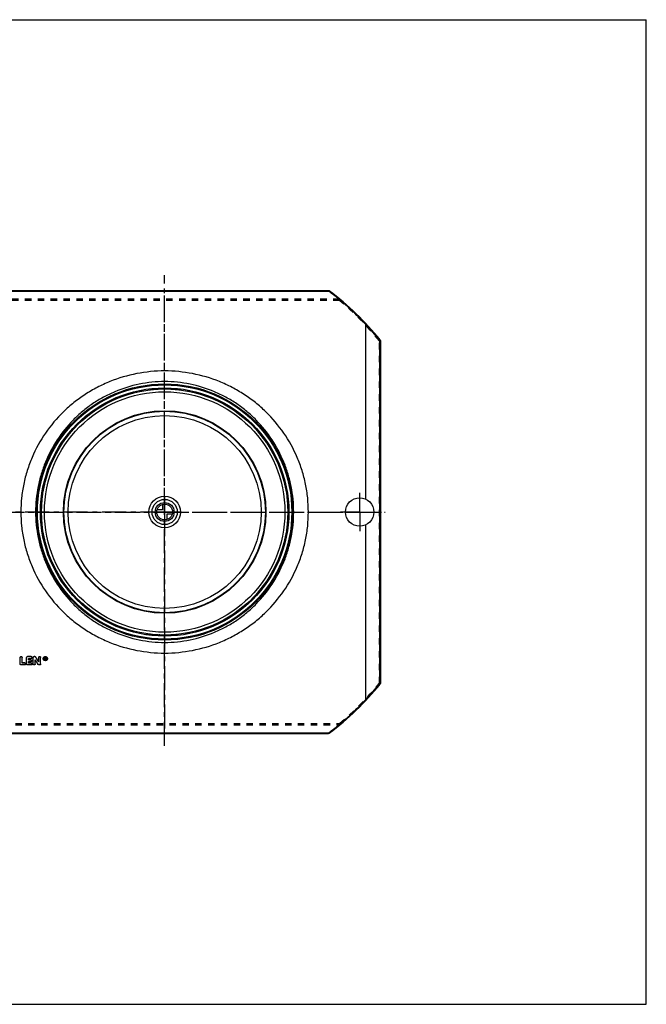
# Model space of a CAD drawing. Header units: millimetres. Extents: x 0 to 1000, y 0 to 1000.
# Tile 2 of 2: x 364 to 1000, y 0 to 1000. Entities that reach past the tile are written whole.
import ezdxf

# ---------------------------------------------------------------- set-up
doc = ezdxf.new("R2010")
doc.units = ezdxf.units.MM
doc.header["$LTSCALE"] = 65.185185
doc.linetypes.add('CENTER', pattern=[0.6, 0.375, -0.075, 0.075, -0.075])
doc.linetypes.add('HIDDEN', pattern=[0.2, 0.1, -0.1])
doc.layers.get('0').update_dxf_attribs({"linetype": 'CONTINUOUS'})
for name, color, linetype in [('ACHSEN_S', 7, 'CONTINUOUS'), ('FASEN', 7, 'CONTINUOUS'), ('KOERPER', 7, 'CONTINUOUS'), ('KONST.EL_MIT_GEO', 7, 'CONTINUOUS'), ('KURVEN', 7, 'CONTINUOUS'), ('RUNDUNG', 7, 'CONTINUOUS'), ('SCHNITT', 7, 'CONTINUOUS')]:
    doc.layers.add(name, color=color, linetype=linetype)

msp = doc.modelspace()

# ---------------------------------------------------------------- linework, layer by layer
at = {"color": 7, "linetype": 'Continuous'}
for p, q in [((0, 1000), (1000, 1000)), ((1000, 0), (1000, 1000)), ((0, 0), (1000, 0))]:
    msp.add_line(p, q, dxfattribs=at)
at = {"layer": 'ACHSEN_S', "color": 40, "linetype": 'CENTER'}
for p, q in [((511, 262.6), (511, 740.4)), ((265, 500), (735, 500))]:
    msp.add_line(p, q, dxfattribs=at)
at = {"layer": 'FASEN', "color": 7, "linetype": 'Continuous'}
for radius in [125, 122.1]:
    msp.add_circle((511, 500), radius, dxfattribs=at)
at = {"layer": 'KOERPER', "color": 40, "linetype": 'CENTER'}
msp.add_line((266, 500), (735, 500), dxfattribs=at)
at = {"layer": 'KONST.EL_MIT_GEO', "color": 40, "linetype": 'CENTER'}
for q in [(511, 724), (287, 500), (735, 500), (511, 276)]:
    msp.add_line((511, 500), q, dxfattribs=at)
at = {"layer": 'KONST.EL_MIT_GEO', "color": 8, "linetype": 'HIDDEN'}
for p, q in [((364.3, 352.2), (364.3, 352.2)), ((366.3, 352.2), (366.3, 352.2)), ((370.9, 352.2), (370.9, 352.2)), ((375.6, 351.3), (372.9, 351.3)), ((372.9, 351.3), (372.9, 351.2)), ((375.6, 351.3), (375.6, 351.2)), ((376.6, 352.2), (376.6, 352.2)), ((377.5, 352.2), (377.5, 352.2)), ((383.1, 352.2), (383.1, 352.2)), ((385.1, 352.2), (385.1, 352.2)), ((387.7, 351.1), (387.7, 351)), ((388.2, 351.1), (388.2, 351)), ((389.7, 350), (389.4, 350)), ((389.8, 351.9), (389.7, 351.9)), ((389.7, 351.9), (389.7, 351.8)), ((389.8, 351), (389.7, 351)), ((389.7, 351), (389.7, 350.9)), ((389.8, 351.9), (389.8, 351.8)), ((389.8, 351), (389.8, 350.9)), ((390, 351.7), (390, 351.6)), ((390.3, 350), (390, 350)), ((390, 350), (390, 349.9)), ((390.1, 351.1), (390.1, 351)), ((390.3, 351.7), (390.3, 351.6)), ((391.5, 351.1), (391.5, 351)), ((392, 351.1), (392, 351)), ((369, 344.8), (365.3, 344.8)), ((365.3, 344.8), (365.3, 344.7)), ((369, 344.8), (369, 344.7)), ((369.9, 345.6), (369.9, 345.7)), ((375.6, 344.8), (371.9, 344.8)), ((371.9, 344.8), (371.9, 344.7)), ((375.2, 348.1), (372.9, 348.1)), ((372.9, 348.1), (372.9, 348)), ((375.2, 348.1), (375.2, 348)), ((375.6, 344.8), (375.6, 344.7)), ((376.2, 348.9), (376.2, 349)), ((376.6, 345.6), (376.6, 345.7)), ((379.5, 349.9), (379.5, 349.9)), ((382.6, 345.2), (382.6, 345.1)), ((384.1, 344.8), (383.5, 344.8)), ((383.5, 344.8), (383.5, 344.7)), ((384.1, 344.8), (384.1, 344.7))]:
    msp.add_line(p, q, dxfattribs=at)
at = {"layer": 'KONST.EL_MIT_GEO', "color": 7, "linetype": 'Continuous'}
for p, q in [((364.3, 345.6), (364.3, 352.2)), ((366.3, 346.6), (366.3, 352.2)), ((370.9, 345.6), (370.9, 352.2)), ((371.9, 353.2), (371.9, 353.1)), ((375.6, 353.2), (371.9, 353.2)), ((375.6, 353.1), (371.9, 353.1)), ((375.6, 351.2), (372.9, 351.2)), ((372.9, 349.9), (372.9, 351.2)), ((375.6, 353.2), (375.6, 353.1)), ((377.5, 345.6), (377.5, 352.2)), ((379.2, 353.2), (378.5, 353.2)), ((378.5, 353.2), (378.5, 353.1)), ((379.2, 353.1), (378.5, 353.1)), ((379.2, 353.2), (379.2, 353.1)), ((380, 352.7), (380, 352.7)), ((383.1, 347.9), (383.1, 352.2)), ((385.1, 345.6), (385.1, 352.2)), ((389.8, 352.2), (389.4, 352.2)), ((389.8, 352.2), (389.4, 352.2)), ((389.4, 349.9), (389.4, 352.2)), ((389.8, 351.8), (389.7, 351.8)), ((389.7, 351.2), (389.7, 351.8)), ((389.8, 351.3), (389.7, 351.3)), ((389.8, 351.2), (389.7, 351.2)), ((389.8, 350.9), (389.7, 350.9)), ((389.7, 349.9), (389.7, 350.9)), ((389.8, 352.2), (389.8, 352.2)), ((389.8, 351.3), (389.8, 351.2)), ((390, 351.4), (390, 351.6)), ((390.3, 351.4), (390.3, 351.6)), ((390.3, 350), (390.3, 349.9)), ((369, 344.7), (365.3, 344.7)), ((369, 346.7), (366.3, 346.7)), ((369, 346.6), (366.3, 346.6)), ((369, 346.7), (369, 346.6)), ((375.6, 344.7), (371.9, 344.7)), ((375.2, 349.9), (372.9, 349.9)), ((375.2, 349.9), (372.9, 349.9)), ((375.2, 348), (372.9, 348)), ((372.9, 346.6), (372.9, 348)), ((375.6, 346.7), (372.9, 346.7)), ((375.6, 346.6), (372.9, 346.6)), ((375.2, 349.9), (375.2, 349.9)), ((375.6, 346.7), (375.6, 346.6)), ((379.5, 345.6), (379.5, 349.9)), ((384.1, 344.7), (383.5, 344.7)), ((389.7, 349.9), (389.4, 349.9)), ((390.3, 349.9), (390, 349.9))]:
    msp.add_line(p, q, dxfattribs=at)
for radius in [102.8, 102.3, 98]:
    msp.add_circle((511, 500), radius, dxfattribs=at)
at = {"layer": 'KONST.EL_MIT_GEO', "color": 8, "linetype": 'HIDDEN'}
for centre, radius, start, end in [((389.7, 351.1), 2, 176.5287, 180.0097), ((389.7, 351.1), 1.55, 179.9977, 181.5356), ((389.7, 351.1), 1.51, 181.5357, 191.1616), ((389.8, 351.5), 0.228, 353.7918, 0.0119), ((390, 351.1), 1.55, 358.468, 0.0023), ((390, 351.1), 1.51, 348.8261, 358.4705), ((390, 351.1), 2, 359.9905, 3.4704)]:
    msp.add_arc(centre, radius, start, end, dxfattribs=at)
at = {"layer": 'KONST.EL_MIT_GEO', "color": 7, "linetype": 'Continuous'}
for centre, radius, start, end in [((389.8, 351.5), 0.26, 269.9801, 275.7634), ((389.8, 351.4), 0.256, 270.0132, 275.8267)]:
    msp.add_arc(centre, radius, start, end, dxfattribs=at)
at = {"layer": 'KONST.EL_MIT_GEO', "color": 8, "linetype": 'HIDDEN'}
for centre, start_param, end_param in [((390, 500), -4.43581, -4.43396), ((390.3, 500), -4.43602, -4.43586)]:
    msp.add_ellipse(centre, major_axis=(-111.3, 522), ratio=0.06093, start_param=start_param, end_param=end_param, dxfattribs=at)
at = {"layer": 'KONST.EL_MIT_GEO', "color": 7, "linetype": 'Continuous'}
for centre, major_axis, start_param in [((390, 500), (-111.3, 522.3), -4.43581), ((390.3, 500), (-111.3, 522), -4.43586), ((390.3, 500), (-111.3, 522.3), -4.43602)]:
    msp.add_ellipse(centre, major_axis=major_axis, ratio=0.06093, start_param=start_param, end_param=-4.43396, dxfattribs=at)
for points, knots in [([(364.3, 352.2), (364.3, 352.4), (364.4, 352.6), (364.6, 352.9), (364.9, 353.1), (365.3, 353.2), (365.7, 353.1), (366, 352.9), (366.3, 352.6), (366.3, 352.4), (366.3, 352.2)], [0, 0, 0, 0, 0.12403, 0.24631, 0.37335, 0.4998, 0.62704, 0.75344, 0.87613, 1, 1, 1, 1]), ([(364.3, 352.2), (364.3, 352.3), (364.4, 352.5), (364.7, 353), (365.3, 353.2), (366, 353), (366.3, 352.5), (366.3, 352.3), (366.3, 352.2)], [0, 0, 0, 0, 0.12372, 0.24888, 0.5, 0.75112, 0.87629, 1, 1, 1, 1]), ([(370.9, 352.2), (370.9, 352.4), (371, 352.6), (371.2, 352.9), (371.5, 353.1), (371.8, 353.2), (371.9, 353.2)], [0, 0, 0, 0, 0.2456, 0.49372, 0.74468, 1, 1, 1, 1]), ([(370.9, 352.2), (370.9, 352.3), (371, 352.5), (371.2, 352.9), (371.5, 353.1), (371.8, 353.1), (371.9, 353.1)], [0, 0, 0, 0, 0.24517, 0.49321, 0.74522, 1, 1, 1, 1]), ([(375.6, 353.2), (375.7, 353.2), (375.9, 353.1), (376.3, 352.9), (376.5, 352.6), (376.6, 352.4), (376.6, 352.2)], [0, 0, 0, 0, 0.25784, 0.50637, 0.75654, 1, 1, 1, 1]), ([(375.6, 353.1), (375.7, 353.1), (375.9, 353.1), (376.3, 352.9), (376.5, 352.5), (376.6, 352.3), (376.6, 352.2)], [0, 0, 0, 0, 0.25477, 0.50679, 0.75483, 1, 1, 1, 1]), ([(376.6, 352.2), (376.6, 352), (376.5, 351.8), (376.3, 351.5), (375.9, 351.3), (375.7, 351.2), (375.6, 351.2)], [0, 0, 0, 0, 0.24518, 0.49318, 0.74518, 1, 1, 1, 1]), ([(377.5, 352.2), (377.5, 352.4), (377.6, 352.6), (377.8, 352.9), (378.1, 353.1), (378.4, 353.2), (378.5, 353.2)], [0, 0, 0, 0, 0.2456, 0.49372, 0.74468, 1, 1, 1, 1]), ([(377.5, 352.2), (377.5, 352.3), (377.6, 352.5), (377.8, 352.9), (378.1, 353.1), (378.4, 353.1), (378.5, 353.1)], [0, 0, 0, 0, 0.24517, 0.49321, 0.74522, 1, 1, 1, 1]), ([(379.2, 353.2), (379.4, 353.2), (379.7, 353.1), (379.9, 352.9), (380, 352.7)], [0, 0, 0, 0, 0.50363, 1, 1, 1, 1]), ([(379.2, 353.1), (379.4, 353.1), (379.7, 353), (379.9, 352.8), (380, 352.7)], [0, 0, 0, 0, 0.50417, 1, 1, 1, 1]), ([(383.1, 352.2), (383.1, 352.4), (383.2, 352.6), (383.4, 352.9), (383.7, 353.1), (384.1, 353.2), (384.5, 353.1), (384.8, 352.9), (385.1, 352.6), (385.1, 352.4), (385.1, 352.2)], [0, 0, 0, 0, 0.12403, 0.24631, 0.37335, 0.4998, 0.62704, 0.75344, 0.87613, 1, 1, 1, 1]), ([(383.1, 352.2), (383.1, 352.3), (383.2, 352.5), (383.5, 353), (384.1, 353.2), (384.8, 353), (385.1, 352.5), (385.1, 352.3), (385.1, 352.2)], [0, 0, 0, 0, 0.12372, 0.24888, 0.5, 0.75112, 0.87629, 1, 1, 1, 1]), ([(387.7, 351.3), (387.7, 351.5), (387.9, 352), (388.3, 352.7), (389, 353.1), (389.9, 353.2), (390.7, 353.1), (391.4, 352.7), (391.8, 352), (392, 351.5), (392, 351.3)], [0, 0, 0, 0, 0.12295, 0.24657, 0.37282, 0.5001, 0.62707, 0.75357, 0.87702, 1, 1, 1, 1]), ([(387.7, 351), (387.7, 351.3), (387.8, 351.9), (388.3, 352.5), (389, 353), (389.9, 353.2), (390.7, 353), (391.4, 352.5), (391.9, 351.9), (392, 351.3), (392, 351)], [0, 0, 0, 0, 0.12254, 0.24656, 0.37259, 0.5, 0.62741, 0.75344, 0.87746, 1, 1, 1, 1]), ([(392, 351), (392, 350.8), (391.9, 350.2), (391.4, 349.5), (390.7, 349.1), (389.9, 348.9), (389, 349.1), (388.3, 349.5), (387.8, 350.2), (387.7, 350.8), (387.7, 351)], [0, 0, 0, 0, 0.12254, 0.24651, 0.37253, 0.5, 0.62746, 0.75349, 0.87746, 1, 1, 1, 1]), ([(391.5, 351), (391.5, 351.3), (391.4, 351.7), (391, 352.2), (390.5, 352.6), (389.9, 352.7), (389.2, 352.6), (388.7, 352.2), (388.3, 351.7), (388.2, 351.3), (388.2, 351)], [0, 0, 0, 0, 0.12254, 0.24655, 0.37258, 0.5, 0.62742, 0.75345, 0.87746, 1, 1, 1, 1]), ([(388.2, 351), (388.2, 350.8), (388.3, 350.4), (388.7, 349.9), (389.2, 349.5), (389.9, 349.4), (390.5, 349.5), (391, 349.9), (391.4, 350.4), (391.5, 350.8), (391.5, 351)], [0, 0, 0, 0, 0.12254, 0.24652, 0.37254, 0.5, 0.62746, 0.75348, 0.87746, 1, 1, 1, 1]), ([(388.2, 350.8), (388.3, 350.7), (388.4, 350.3), (388.8, 349.9), (389.3, 349.6), (389.9, 349.5), (390.4, 349.6), (390.9, 349.9), (391.3, 350.3), (391.4, 350.7), (391.5, 350.8)], [0, 0, 0, 0, 0.12292, 0.24687, 0.37312, 0.49996, 0.62729, 0.7531, 0.87752, 1, 1, 1, 1]), ([(389.8, 352.2), (389.9, 352.2), (390.2, 352), (390.3, 351.7), (390.3, 351.6)], [0, 0, 0, 0, 0.50741, 1, 1, 1, 1]), ([(389.8, 352.2), (389.9, 352.2), (390.2, 352.1), (390.3, 351.8), (390.3, 351.7)], [0, 0, 0, 0, 0.50681, 1, 1, 1, 1]), ([(390, 351.6), (390, 351.7), (390, 351.8), (389.8, 351.8), (389.8, 351.8)], [0, 0, 0, 0, 0.49253, 1, 1, 1, 1]), ([(389.8, 351.2), (389.9, 351.2), (390, 351.2), (390, 351.4), (390, 351.4)], [0, 0, 0, 0, 0.50705, 1, 1, 1, 1]), ([(390.3, 351.4), (390.3, 351.3), (390.3, 351.2), (390.2, 351), (390.1, 351)], [0, 0, 0, 0, 0.496, 1, 1, 1, 1]), ([(365.3, 344.7), (365.2, 344.7), (364.9, 344.7), (364.6, 344.9), (364.4, 345.3), (364.3, 345.5), (364.3, 345.6)], [0, 0, 0, 0, 0.25528, 0.50748, 0.75529, 1, 1, 1, 1]), ([(369, 346.7), (369.1, 346.7), (369.3, 346.6), (369.7, 346.4), (369.9, 346.1), (369.9, 345.8), (369.9, 345.7)], [0, 0, 0, 0, 0.25831, 0.50703, 0.75701, 1, 1, 1, 1]), ([(369, 346.6), (369.1, 346.6), (369.3, 346.5), (369.7, 346.3), (369.9, 346), (369.9, 345.8), (369.9, 345.6)], [0, 0, 0, 0, 0.25522, 0.50743, 0.75529, 1, 1, 1, 1]), ([(369.9, 345.6), (369.9, 345.5), (369.9, 345.3), (369.7, 344.9), (369.3, 344.7), (369.1, 344.7), (369, 344.7)], [0, 0, 0, 0, 0.24472, 0.49253, 0.74473, 1, 1, 1, 1]), ([(371.9, 344.7), (371.8, 344.7), (371.5, 344.7), (371.2, 344.9), (371, 345.3), (370.9, 345.5), (370.9, 345.6)], [0, 0, 0, 0, 0.25528, 0.50748, 0.75529, 1, 1, 1, 1]), ([(375.2, 349.9), (375.4, 349.9), (375.6, 349.8), (375.9, 349.6), (376.2, 349.3), (376.2, 349), (376.2, 348.9)], [0, 0, 0, 0, 0.25499, 0.5071, 0.75506, 1, 1, 1, 1]), ([(375.2, 349.9), (375.4, 349.9), (375.6, 349.9), (375.9, 349.7), (376.2, 349.4), (376.2, 349.1), (376.2, 349)], [0, 0, 0, 0, 0.25807, 0.5067, 0.75677, 1, 1, 1, 1]), ([(376.2, 348.9), (376.2, 348.8), (376.2, 348.5), (375.9, 348.2), (375.6, 348), (375.4, 348), (375.2, 348)], [0, 0, 0, 0, 0.24495, 0.49286, 0.74496, 1, 1, 1, 1]), ([(375.6, 346.7), (375.7, 346.7), (375.9, 346.6), (376.3, 346.4), (376.5, 346.1), (376.6, 345.8), (376.6, 345.7)], [0, 0, 0, 0, 0.25831, 0.50703, 0.75701, 1, 1, 1, 1]), ([(375.6, 346.6), (375.7, 346.6), (375.9, 346.5), (376.3, 346.3), (376.5, 346), (376.6, 345.8), (376.6, 345.6)], [0, 0, 0, 0, 0.25522, 0.50743, 0.75529, 1, 1, 1, 1]), ([(376.6, 345.6), (376.6, 345.5), (376.5, 345.3), (376.3, 344.9), (375.9, 344.7), (375.7, 344.7), (375.6, 344.7)], [0, 0, 0, 0, 0.24472, 0.49253, 0.74473, 1, 1, 1, 1]), ([(379.5, 345.6), (379.5, 345.5), (379.5, 345.3), (379.2, 344.8), (378.5, 344.6), (377.9, 344.8), (377.6, 345.3), (377.5, 345.5), (377.5, 345.6)], [0, 0, 0, 0, 0.12348, 0.24852, 0.5, 0.75148, 0.87652, 1, 1, 1, 1]), ([(383.5, 344.7), (383.3, 344.7), (383, 344.8), (382.7, 345), (382.6, 345.1)], [0, 0, 0, 0, 0.50464, 1, 1, 1, 1]), ([(385.1, 345.6), (385.1, 345.5), (385.1, 345.3), (384.8, 344.9), (384.5, 344.7), (384.2, 344.7), (384.1, 344.7)], [0, 0, 0, 0, 0.24471, 0.49252, 0.74472, 1, 1, 1, 1])]:
    msp.add_open_spline(points, degree=3, knots=knots, dxfattribs=at)
at = {"layer": 'KONST.EL_MIT_GEO', "color": 8, "linetype": 'HIDDEN'}
for points, knots in [([(376.6, 352.2), (376.6, 352.1), (376.5, 351.9), (376.3, 351.6), (375.9, 351.3), (375.7, 351.3), (375.6, 351.3)], [0, 0, 0, 0, 0.24481, 0.49347, 0.74264, 1, 1, 1, 1]), ([(392, 351.1), (392, 350.9), (391.9, 350.3), (391.4, 349.6), (390.7, 349.2), (389.9, 349), (389, 349.2), (388.3, 349.6), (387.8, 350.3), (387.7, 350.9), (387.7, 351.1)], [0, 0, 0, 0, 0.1231, 0.24645, 0.37278, 0.50015, 0.62724, 0.75377, 0.87706, 1, 1, 1, 1]), ([(391.5, 351.1), (391.5, 351.3), (391.4, 351.8), (391, 352.3), (390.5, 352.6), (389.9, 352.8), (389.2, 352.6), (388.7, 352.3), (388.3, 351.8), (388.2, 351.3), (388.2, 351.1)], [0, 0, 0, 0, 0.12303, 0.24631, 0.37283, 0.4998, 0.62715, 0.7534, 0.87679, 1, 1, 1, 1]), ([(390, 351.7), (390, 351.7), (390, 351.9), (389.8, 351.9), (389.8, 351.9)], [0, 0, 0, 0, 0.49147, 1, 1, 1, 1]), ([(390.3, 351.5), (390.3, 351.4), (390.3, 351.2), (390.2, 351.1), (390.1, 351.1)], [0, 0, 0, 0, 0.49303, 1, 1, 1, 1]), ([(365.3, 344.8), (365.2, 344.8), (364.9, 344.8), (364.6, 345), (364.4, 345.3), (364.3, 345.6), (364.3, 345.7)], [0, 0, 0, 0, 0.25572, 0.50797, 0.75475, 1, 1, 1, 1]), ([(369.9, 345.7), (369.9, 345.6), (369.9, 345.3), (369.7, 345), (369.3, 344.8), (369.1, 344.8), (369, 344.8)], [0, 0, 0, 0, 0.24434, 0.4928, 0.74217, 1, 1, 1, 1]), ([(371.9, 344.8), (371.8, 344.8), (371.5, 344.8), (371.2, 345), (371, 345.3), (370.9, 345.6), (370.9, 345.7)], [0, 0, 0, 0, 0.25572, 0.50797, 0.75475, 1, 1, 1, 1]), ([(376.2, 349), (376.2, 348.9), (376.2, 348.6), (375.9, 348.3), (375.6, 348.1), (375.4, 348.1), (375.2, 348.1)], [0, 0, 0, 0, 0.24458, 0.49314, 0.7424, 1, 1, 1, 1]), ([(376.6, 345.7), (376.6, 345.6), (376.5, 345.3), (376.3, 345), (375.9, 344.8), (375.7, 344.8), (375.6, 344.8)], [0, 0, 0, 0, 0.24434, 0.4928, 0.74217, 1, 1, 1, 1]), ([(379.5, 345.7), (379.5, 345.6), (379.5, 345.3), (379.2, 344.9), (378.5, 344.7), (377.9, 344.9), (377.6, 345.3), (377.5, 345.6), (377.5, 345.7)], [0, 0, 0, 0, 0.12494, 0.24823, 0.4998, 0.75151, 0.87522, 1, 1, 1, 1]), ([(383.5, 344.8), (383.3, 344.8), (383, 344.8), (382.7, 345.1), (382.6, 345.2)], [0, 0, 0, 0, 0.50411, 1, 1, 1, 1]), ([(385.1, 345.7), (385.1, 345.6), (385.1, 345.3), (384.8, 345), (384.5, 344.8), (384.2, 344.8), (384.1, 344.8)], [0, 0, 0, 0, 0.24513, 0.49301, 0.74415, 1, 1, 1, 1])]:
    msp.add_open_spline(points, degree=3, knots=knots, dxfattribs=at)
at = {"layer": 'KONST.EL_MIT_GEO', "color": 7, "linetype": 'Continuous'}
for points in [[(383.1, 348), (382.1, 349.6), (381.1, 351.2), (380, 352.7)], [(383.1, 347.9), (382.1, 349.5), (381.1, 351.1), (380, 352.7)], [(389.8, 351.3), (389.9, 351.3), (389.9, 351.3), (390, 351.4)], [(390, 351.4), (390, 351.4), (390, 351.4), (390, 351.5)], [(382.6, 345.1), (381.6, 346.7), (380.6, 348.3), (379.5, 349.9)]]:
    msp.add_open_spline(points, degree=3, dxfattribs=at)
at = {"layer": 'KONST.EL_MIT_GEO', "color": 8, "linetype": 'HIDDEN'}
msp.add_open_spline([(382.6, 345.2), (381.6, 346.8), (380.6, 348.4), (379.5, 349.9)], degree=3, dxfattribs=at)
at = {"layer": 'KURVEN', "color": 40, "linetype": 'Continuous'}
for p, q in [((511, 516), (511, 484)), ((508.8, 502.2), (503.3, 502.2)), ((508.8, 507.7), (508.8, 502.2)), ((527, 500), (495, 500)), ((518.7, 497.8), (513.2, 497.8)), ((513.2, 497.8), (513.2, 492.3))]:
    msp.add_line(p, q, dxfattribs=at)
for radius in [16, 12.8, 9.6, 8]:
    msp.add_circle((511, 500), radius, dxfattribs=at)
at = {"layer": 'RUNDUNG', "color": 7, "linetype": 'Continuous'}
for p, q in [((344.5, 724.8), (677.5, 724.8)), ((344.5, 724.3), (677.5, 724.3)), ((677.5, 724.3), (677.5, 724.8)), ((729.1, 674.5), (729.1, 325.5)), ((730, 674.1), (730, 325.9)), ((344.5, 275.7), (677.5, 275.7)), ((344.5, 275.2), (677.5, 275.2)), ((677.5, 275.7), (677.5, 275.2))]:
    msp.add_line(p, q, dxfattribs=at)
at = {"layer": 'RUNDUNG', "color": 8, "linetype": 'HIDDEN'}
for p, q in [((344.5, 724.7), (677.5, 724.7)), ((688.6, 716.1), (333.4, 716.1)), ((688.6, 714.8), (333.4, 714.8)), ((688.6, 714.8), (688.6, 716.1)), ((729, 326.2), (729, 673.8)), ((333.4, 285.2), (688.6, 285.2)), ((333.4, 283.9), (688.6, 283.9)), ((688.6, 283.9), (688.6, 285.2)), ((344.5, 275.3), (677.5, 275.3))]:
    msp.add_line(p, q, dxfattribs=at)
at = {"layer": 'RUNDUNG', "color": 7, "linetype": 'Continuous'}
for radius in [130.1, 129.1, 126.1]:
    msp.add_circle((511, 500), radius, dxfattribs=at)
at = {"layer": 'RUNDUNG', "color": 8, "linetype": 'HIDDEN'}
msp.add_circle((511, 500), 125, dxfattribs=at)
at = {"layer": 'RUNDUNG', "color": 7, "linetype": 'Continuous'}
for centre, radius, start, end in [((677.5, 723.8), 1, 53.3484, 90), ((510.7, 500.4), 279.2, 42.9587, 53.2949), ((511, 500), 280, 38.6146, 53.3484), ((510.7, 500.3), 279.4, 38.5622, 42.98), ((729, 674.1), 1, 0, 38.6145), ((511, 500), 280, 306.6516, 321.3854), ((510.7, 499.7), 279.4, 317.02, 321.4378), ((729, 325.9), 1, 321.3855, 360), ((510.7, 499.6), 279.2, 306.7051, 317.0413), ((677.5, 276.2), 1, 270, 306.6516)]:
    msp.add_arc(centre, radius, start, end, dxfattribs=at)
at = {"layer": 'RUNDUNG', "color": 8, "linetype": 'HIDDEN'}
for centre, radius, start, end in [((510.6, 500.4), 279.6, 50.4814, 53.3479), ((511.4, 499.6), 278.7, 38.6716, 50.5332), ((511.4, 500.4), 278.7, 309.4666, 321.3284), ((510.6, 499.6), 279.6, 306.6521, 309.5185)]:
    msp.add_arc(centre, radius, start, end, dxfattribs=at)
for points, knots in [([(677.5, 724.7), (677.7, 724.8), (677.9, 724.8), (678.1, 724.7), (678.1, 724.6)], [0, 0, 0, 0, 0.51863, 1, 1, 1, 1]), ([(688.6, 716.1), (688.7, 716.1), (688.9, 716.1), (689.1, 716), (689.2, 716)], [0, 0, 0, 0, 0.51796, 1, 1, 1, 1]), ([(689.2, 716), (689.2, 715.9), (689.2, 715.8), (689.2, 715.7), (689.1, 715.4), (688.9, 715.2), (688.7, 714.9), (688.6, 714.8), (688.6, 714.8)], [0, 0, 0, 0, 0.1229, 0.22564, 0.35458, 0.66716, 0.83537, 1, 1, 1, 1]), ([(729, 673.8), (729.1, 673.9), (729.3, 674), (729.6, 674.3), (729.7, 674.5), (729.8, 674.6), (729.8, 674.7), (729.8, 674.7)], [0, 0, 0, 0, 0.34269, 0.6537, 0.77997, 0.88005, 1, 1, 1, 1]), ([(730, 674.1), (730, 674.1), (729.9, 674), (729.8, 673.9), (729.6, 673.8), (729.4, 673.8), (729.1, 673.8), (729, 673.8)], [0, 0, 0, 0, 0.13739, 0.23622, 0.35734, 0.65602, 1, 1, 1, 1]), ([(729.8, 325.3), (729.8, 325.3), (729.8, 325.4), (729.7, 325.5), (729.6, 325.7), (729.5, 325.8), (729.3, 326), (729.2, 326.1), (729.1, 326.2), (729, 326.2)], [0, 0, 0, 0, 0.11991, 0.21995, 0.34616, 0.49404, 0.65728, 0.82855, 1, 1, 1, 1]), ([(729, 326.2), (729.1, 326.2), (729.4, 326.2), (729.6, 326.2), (729.8, 326.1), (729.9, 326), (730, 325.9), (730, 325.9)], [0, 0, 0, 0, 0.344, 0.64267, 0.76378, 0.86262, 1, 1, 1, 1]), ([(688.6, 285.2), (688.7, 285.1), (688.9, 284.9), (689.1, 284.6), (689.2, 284.3), (689.2, 284.2), (689.2, 284.1), (689.2, 284)], [0, 0, 0, 0, 0.3327, 0.64535, 0.77432, 0.8771, 1, 1, 1, 1]), ([(689.2, 284), (689.1, 284), (688.9, 283.9), (688.7, 283.9), (688.6, 283.9)], [0, 0, 0, 0, 0.48204, 1, 1, 1, 1]), ([(678.1, 275.4), (678.1, 275.3), (677.9, 275.2), (677.7, 275.2), (677.5, 275.3)], [0, 0, 0, 0, 0.48137, 1, 1, 1, 1])]:
    msp.add_open_spline(points, degree=3, knots=knots, dxfattribs=at)
at = {"layer": 'RUNDUNG', "color": 7, "linetype": 'Continuous'}
for points, knots in [([(677.5, 724.3), (677.6, 724.3), (677.7, 724.4), (677.9, 724.6), (678, 724.6), (678.1, 724.7), (678.1, 724.7), (678.1, 724.6)], [0, 0, 0, 0, 0.36592, 0.66264, 0.77872, 0.87198, 1, 1, 1, 1]), ([(715, 690.8), (715.1, 690.8), (715.2, 690.9), (715.4, 691), (715.5, 691.1), (715.6, 691.1), (715.7, 691.1), (715.7, 691.1)], [0, 0, 0, 0, 0.3709, 0.67151, 0.78809, 0.8803, 1, 1, 1, 1]), ([(729.1, 674.5), (729.2, 674.5), (729.3, 674.6), (729.5, 674.7), (729.6, 674.7), (729.7, 674.8), (729.8, 674.8), (729.8, 674.7)], [0, 0, 0, 0, 0.3762, 0.68134, 0.79868, 0.88992, 1, 1, 1, 1]), ([(729.1, 674.5), (729.2, 674.4), (729.4, 674.4), (729.7, 674.4), (729.8, 674.3), (729.9, 674.2), (730, 674.2), (730, 674.1)], [0, 0, 0, 0, 0.349, 0.64661, 0.76632, 0.86384, 1, 1, 1, 1]), ([(656.9, 500), (656.9, 504.8), (656.5, 514.3), (654.3, 528.4), (650.7, 542.2), (644.2, 559.9), (632.7, 580.7), (617.4, 598.8), (603.3, 611.3), (591.8, 619.6), (579.5, 626.7), (562.3, 634.7), (539.5, 641.4), (511, 644.2), (482.5, 641.4), (459.7, 634.7), (442.5, 626.7), (430.2, 619.6), (418.7, 611.3), (404.6, 598.8), (389.3, 580.7), (377.8, 559.9), (371.3, 542.2), (367.7, 528.4), (365.5, 514.3), (365.1, 504.8), (365.1, 500)], [0, 0, 0, 0, 0.03141, 0.0628, 0.09415, 0.12545, 0.1878, 0.24999, 0.28112, 0.31227, 0.34345, 0.37469, 0.43727, 0.5, 0.56273, 0.62531, 0.65655, 0.68774, 0.71888, 0.75001, 0.8122, 0.87455, 0.90585, 0.9372, 0.96859, 1, 1, 1, 1]), ([(642, 500), (642, 504.3), (641.6, 513), (639.7, 525.9), (636.5, 538.5), (630.8, 554.7), (620.7, 573.9), (607.2, 590.6), (594.5, 602.3), (584.3, 610), (573.3, 616.7), (557.7, 624.2), (537, 630.7), (511, 633.3), (485, 630.7), (464.3, 624.2), (448.7, 616.7), (437.7, 610), (427.5, 602.3), (414.8, 590.6), (401.3, 573.9), (391.2, 554.7), (385.5, 538.5), (382.3, 525.9), (380.4, 513), (380, 504.3), (380, 500)], [0, 0, 0, 0, 0.03146, 0.06288, 0.09426, 0.12557, 0.18791, 0.25004, 0.28113, 0.31223, 0.34339, 0.37461, 0.4372, 0.5, 0.5628, 0.62539, 0.65661, 0.68777, 0.71887, 0.74996, 0.81209, 0.87443, 0.90574, 0.93712, 0.96854, 1, 1, 1, 1]), ([(365.1, 500), (365.1, 495.2), (365.5, 485.7), (367.7, 471.6), (371.3, 457.8), (377.8, 440.1), (389.3, 419.3), (404.6, 401.2), (418.7, 388.7), (430.2, 380.4), (442.5, 373.3), (459.7, 365.3), (482.5, 358.6), (511, 355.8), (539.5, 358.6), (562.3, 365.3), (579.5, 373.3), (591.8, 380.4), (603.3, 388.7), (617.4, 401.2), (632.7, 419.3), (644.2, 440.1), (650.7, 457.8), (654.3, 471.6), (656.5, 485.7), (656.9, 495.2), (656.9, 500)], [0, 0, 0, 0, 0.03141, 0.0628, 0.09415, 0.12545, 0.1878, 0.24999, 0.28112, 0.31227, 0.34345, 0.37469, 0.43727, 0.5, 0.56273, 0.62531, 0.65655, 0.68774, 0.71888, 0.75001, 0.8122, 0.87455, 0.90585, 0.9372, 0.96859, 1, 1, 1, 1]), ([(380, 500), (380, 495.7), (380.4, 487), (382.3, 474.1), (385.5, 461.5), (391.2, 445.3), (401.3, 426.1), (414.8, 409.4), (427.5, 397.7), (437.7, 390), (448.7, 383.3), (464.3, 375.8), (485, 369.3), (511, 366.7), (537, 369.3), (557.7, 375.8), (573.3, 383.3), (584.3, 390), (594.5, 397.7), (607.2, 409.4), (620.7, 426.1), (630.8, 445.3), (636.5, 461.5), (639.7, 474.1), (641.6, 487), (642, 495.7), (642, 500)], [0, 0, 0, 0, 0.03146, 0.06288, 0.09426, 0.12557, 0.18791, 0.25004, 0.28113, 0.31223, 0.34339, 0.37461, 0.4372, 0.5, 0.5628, 0.62539, 0.65661, 0.68777, 0.71887, 0.74996, 0.81209, 0.87443, 0.90574, 0.93712, 0.96854, 1, 1, 1, 1]), ([(729.1, 325.5), (729.2, 325.6), (729.4, 325.6), (729.7, 325.6), (729.8, 325.7), (729.9, 325.8), (730, 325.8), (730, 325.9)], [0, 0, 0, 0, 0.349, 0.64661, 0.76632, 0.86384, 1, 1, 1, 1]), ([(729.1, 325.5), (729.2, 325.5), (729.3, 325.4), (729.5, 325.3), (729.6, 325.3), (729.7, 325.2), (729.8, 325.2), (729.8, 325.3)], [0, 0, 0, 0, 0.3762, 0.68134, 0.79868, 0.88992, 1, 1, 1, 1]), ([(715, 309.2), (715.1, 309.2), (715.2, 309.1), (715.4, 309), (715.5, 308.9), (715.6, 308.9), (715.7, 308.9), (715.7, 308.9)], [0, 0, 0, 0, 0.37091, 0.67153, 0.78811, 0.88031, 1, 1, 1, 1]), ([(677.5, 275.7), (677.6, 275.7), (677.7, 275.6), (677.9, 275.4), (678, 275.4), (678.1, 275.3), (678.1, 275.3), (678.1, 275.4)], [0, 0, 0, 0, 0.36592, 0.66264, 0.77872, 0.87198, 1, 1, 1, 1])]:
    msp.add_open_spline(points, degree=3, knots=knots, dxfattribs=at)
for points in [[(715, 690.8), (715, 690.7), (715, 690.7), (715, 690.7)], [(715, 309.3), (715, 309.3), (715, 309.3), (715, 309.2)]]:
    msp.add_open_spline(points, degree=3, dxfattribs=at)
at = {"layer": 'SCHNITT', "color": 7, "linetype": 'Continuous'}
for p, q in [((715, 690.7), (715, 513.2)), ((715, 486.8), (715, 309.3))]:
    msp.add_line(p, q, dxfattribs=at)
at = {"layer": 'SCHNITT', "color": 40, "linetype": 'CENTER'}
for q in [(709, 519.5), (689.5, 500), (728.5, 500), (709, 480.5)]:
    msp.add_line((709, 500), q, dxfattribs=at)
at = {"layer": 'SCHNITT', "color": 7, "linetype": 'Continuous'}
msp.add_circle((709, 500), 14.5, dxfattribs=at)

doc.saveas('drawing.dxf')
